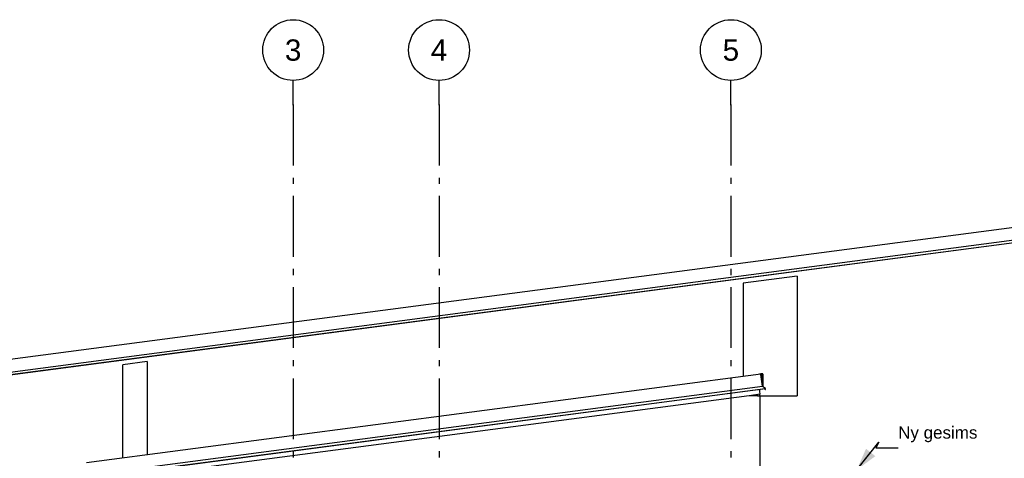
# Model space of a CAD drawing. Header units: millimetres. Extents: x -82116 to -57126, y -2070 to 21004.
# Tile 66 of 69: x -70922 to -62825, y 9458 to 13065. Entities that reach past the tile are written whole.
import ezdxf
from ezdxf.enums import TextEntityAlignment as Align

# ---------------------------------------------------------------- set-up
doc = ezdxf.new("R2010")
doc.units = ezdxf.units.MM
doc.header["$LTSCALE"] = 0.5
doc.header["$MEASUREMENT"] = 0
doc.linetypes.add('Akselinje', pattern=[1500, 1000, -200, 100, -200])
doc.linetypes.add('PLINE', pattern=[0])
for name, color, linetype in [('235- Utvendig kledning og overflate(Nye konstruksjoner)', 7, 'Continuous'), ('265- Gesimser_ takrenner og nedløp(Nye konstruksjoner)', 7, 'Continuous'), ('82-- Modullinjer', 7, 'Continuous'), ('832- Tekst bygning(Nye konstruksjoner)', 7, 'Continuous')]:
    doc.layers.add(name, color=color, linetype=linetype)
doc.styles.add('GENERATED_STYLE_1', font='arial.ttf')
doc.styles.add('GENERATED_STYLE_3', font='arial.ttf')
doc.dimstyles.new('GENERATED_STYLE__2', dxfattribs={"dimtxt": 0.18, "dimasz": 182.4, "dimexe": 0.18, "dimexo": 0.0625, "dimgap": 0, "dimtad": 0, "dimtih": 1, "dimtoh": 1, "dimdec": 4, "dimzin": 0, "dimdsep": 46, "dimcen": 0.09, "dimadec": 0, "dimazin": 0, "dimtfac": 1, "dimtdec": 4, "dimtmove": 0, "dimatfit": 3, "dimldrblk": 'ARROWHEAD_5', "dimfxl": 1, "dimtolj": 1, "dimtzin": 0, "dimarcsym": 0})

# ---------------------------------------------------------------- blocks, each defined once
blk = doc.blocks.new('Standard grid marker[4]', base_point=(-68673.2, 12565.5))
at = {"layer": '82-- Modullinjer', "linetype": 'Akselinje'}
for q in [(-68673.2, 12565.5), (-68673.2, 1550)]:
    blk.add_line((-68673.2, 12365.5), q, dxfattribs=at)
at = {"layer": '82-- Modullinjer', "linetype": 'PLINE'}
blk.add_circle((-68673.2, 12815.5), 250, dxfattribs=at)
at = {"layer": '82-- Modullinjer', "linetype": 'Akselinje'}
blk.add_point((-68673.2, 12365.5), dxfattribs=at)
blk.add_point((-68673.2, 12365.5), dxfattribs=at)
at = {"layer": '82-- Modullinjer', "style": 'GENERATED_STYLE_1'}
for tag, p in [('AC_MarkerText_1_0', (-68673.2, 12903)), ('AC_MarkerText_1_1', (-68673.2, 1187.5))]:
    blk.add_attdef(tag, text='', height=175, rotation=360, dxfattribs=at).set_placement(p, align=Align.TOP_CENTER)
blk = doc.blocks.new('Standard grid marker[5]', base_point=(-67473.2, 12565.5))
at = {"layer": '82-- Modullinjer', "linetype": 'Akselinje'}
for q in [(-67473.2, 12565.5), (-67473.2, 1550)]:
    blk.add_line((-67473.2, 12365.5), q, dxfattribs=at)
at = {"layer": '82-- Modullinjer', "linetype": 'PLINE'}
blk.add_circle((-67473.2, 12815.5), 250, dxfattribs=at)
at = {"layer": '82-- Modullinjer', "linetype": 'Akselinje'}
blk.add_point((-67473.2, 12365.5), dxfattribs=at)
blk.add_point((-67473.2, 12365.5), dxfattribs=at)
at = {"layer": '82-- Modullinjer', "style": 'GENERATED_STYLE_1'}
for tag, p in [('AC_MarkerText_1_0', (-67473.2, 12903)), ('AC_MarkerText_1_1', (-67473.2, 1187.5))]:
    blk.add_attdef(tag, text='', height=175, rotation=360, dxfattribs=at).set_placement(p, align=Align.TOP_CENTER)
blk = doc.blocks.new('Standard grid marker[6]', base_point=(-65073.2, 12565.5))
at = {"layer": '82-- Modullinjer', "linetype": 'Akselinje'}
for q in [(-65073.2, 12565.5), (-65073.2, 1550)]:
    blk.add_line((-65073.2, 12365.5), q, dxfattribs=at)
at = {"layer": '82-- Modullinjer', "linetype": 'PLINE'}
blk.add_circle((-65073.2, 12815.5), 250, dxfattribs=at)
at = {"layer": '82-- Modullinjer', "linetype": 'Akselinje'}
blk.add_point((-65073.2, 12365.5), dxfattribs=at)
blk.add_point((-65073.2, 12365.5), dxfattribs=at)
at = {"layer": '82-- Modullinjer', "style": 'GENERATED_STYLE_1'}
for tag, p in [('AC_MarkerText_1_0', (-65073.2, 12903)), ('AC_MarkerText_1_1', (-65073.2, 1187.5))]:
    blk.add_attdef(tag, text='', height=175, rotation=360, dxfattribs=at).set_placement(p, align=Align.TOP_CENTER)
blk = doc.blocks.new('ARROWHEAD_5')
at = {"linetype": 'Continuous'}
blk.add_hatch(color=256, dxfattribs=at).paths.add_polyline_path([(-1, 0.2679), (0, 0), (-1, -0.2679)])
blk.add_line((0, 0), (-1, 0), dxfattribs=at)

msp = doc.modelspace()

# ---------------------------------------------------------------- linework, layer by layer
at = {"layer": '235- Utvendig kledning og overflate(Nye konstruksjoner)', "linetype": 'PLINE'}
for p, q in [((-64528.2, 10956.4), (-64973.2, 10897.9)), ((-64528.2, 10956.4), (-64528.2, 9972.3)), ((-64973.2, 10897.9), (-64973.2, 10134.2)), ((-70073.2, 9462.8), (-70073.2, 10226.4)), ((-69873.2, 10252.8), (-69873.2, 9489.1)), ((-64854.2, 9972.3), (-64923.2, 9972.3)), ((-64854.2, 9972.3), (-64835.2, 9972.3)), ((-64835.2, 9972.3), (-64528.2, 9972.3)), ((-64835.2, 9972.3), (-64835.2, 9307.2))]:
    msp.add_line(p, q, dxfattribs=at)
at = {"layer": '265- Gesimser_ takrenner og nedløp(Nye konstruksjoner)', "linetype": 'PLINE'}
for p, q in [((-75568.2, 9671.5), (-61182.1, 11565.5)), ((-75568.2, 9566.4), (-61168.5, 11462.1)), ((-75568.2, 9545.6), (-61144.4, 11444.5)), ((-61145.7, 11440), (-75568.2, 9541.3)), ((-69873.2, 10252.8), (-70073.2, 10226.4)), ((-70373.2, 9423.3), (-64827.1, 10153.4)), ((-64833.9, 10152.6), (-64834, 10152.5)), ((-64833.5, 10152.6), (-64833.9, 10152.6)), ((-64826.9, 10152.6), (-64827.1, 10153.4)), ((-64826.7, 10150.6), (-64826.9, 10152.6)), ((-64809.2, 10152.6), (-64826.9, 10152.6)), ((-64826.3, 10147.4), (-64826.7, 10150.6)), ((-64826.7, 10150.6), (-64811.2, 10150.6)), ((-64818.6, 10088.9), (-64826.3, 10147.4)), ((-64815.7, 10142.7), (-64826.3, 10147.4)), ((-64817.6, 10141.3), (-64826, 10145.1)), ((-64813.2, 10107.8), (-64817.6, 10141.3)), ((-64811.2, 10107.9), (-64815.7, 10142.7)), ((-64811.2, 10150.6), (-64811.2, 10107.9)), ((-64809.2, 10048.4), (-64809.2, 10152.6)), ((-70373.2, 9318.2), (-64813.5, 10050.1)), ((-64820.9, 10106.8), (-64813.2, 10107.8)), ((-64818.6, 10088.9), (-64813.2, 10089.6)), ((-64813.5, 10050.1), (-64818.6, 10088.9)), ((-64813.2, 10049.9), (-64813.5, 10050.1)), ((-64813.2, 10089.6), (-64813.2, 10107.8)), ((-64813.2, 10089.6), (-64813.2, 10049.9)), ((-64803.9, 10043.1), (-64813.2, 10049.9)), ((-64811.2, 10107.9), (-64811.2, 10048.4)), ((-64803.9, 10043.1), (-64809.2, 10048.4)), ((-64789.4, 10032.5), (-64803.9, 10043.1)), ((-70373.2, 9297.4), (-64789.4, 10032.5)), ((-64790.7, 10028), (-70373.2, 9293.1)), ((-64923.2, 9972.3), (-70161.2, 9282.7)), ((-64832.1, 9984.3), (-64923.2, 9972.3)), ((-64914.2, 9973.5), (-64914.2, 9972.3)), ((-64884.2, 9977.4), (-64884.2, 9972.3)), ((-64854.2, 9981.4), (-64854.2, 9972.3)), ((-64835.2, 10007.2), (-64837.1, 10021.9)), ((-64835.2, 10007.2), (-64835.2, 10022.1)), ((-64832.1, 9984.3), (-64835.2, 10007.2)), ((-64835.2, 9972.3), (-64835.2, 9983.9)), ((-64795.3, 10027.4), (-64792.1, 10024.2)), ((-64790.7, 10025.6), (-64792.8, 10027.7)), ((-64792.1, 10024.2), (-64790.3, 10023.5)), ((-64791.5, 10027.9), (-64789.9, 10026.3)), ((-64790.7, 10028), (-64789.5, 10028.7)), ((-64789.9, 10026.3), (-64790.7, 10025.6)), ((-64790.3, 10023.5), (-64788.5, 10024.2)), ((-64789.5, 10028.7), (-64789, 10029)), ((-64788.5, 10027.7), (-64789.5, 10028.7)), ((-64788.4, 10030.8), (-64789.4, 10032.5)), ((-64789, 10029), (-64788.4, 10030.8)), ((-64787.8, 10026), (-64788.5, 10027.7)), ((-64788.5, 10024.2), (-64787.8, 10026))]:
    msp.add_line(p, q, dxfattribs=at)

# ---------------------------------------------------------------- block references
at = {"layer": '82-- Modullinjer', "linetype": 'PLINE'}
ref = msp.add_blockref('Standard grid marker[4]', (-68673.2, 12565.5), dxfattribs=at)
ref.add_attrib('AC_MarkerText_1', '3', dxfattribs={"color": 7, "height": 175, "rotation": 360, "style": 'GENERATED_STYLE_1'}).set_placement((-68673.2, 12903), align=Align.TOP_CENTER)
ref = msp.add_blockref('Standard grid marker[5]', (-67473.2, 12565.5), dxfattribs=at)
ref.add_attrib('AC_MarkerText_1', '4', dxfattribs={"color": 7, "height": 175, "rotation": 360, "style": 'GENERATED_STYLE_1'}).set_placement((-67473.2, 12903), align=Align.TOP_CENTER)
ref = msp.add_blockref('Standard grid marker[6]', (-65073.2, 12565.5), dxfattribs=at)
ref.add_attrib('AC_MarkerText_1', '5', dxfattribs={"color": 7, "height": 175, "rotation": 360, "style": 'GENERATED_STYLE_1'}).set_placement((-65073.2, 12903), align=Align.TOP_CENTER)

# ---------------------------------------------------------------- texts
at = {"layer": '832- Tekst bygning(Nye konstruksjoner)', "linetype": 'Continuous', "insert": (-63697.7, 9589.8), "char_height": 100, "attachment_point": 7, "style": 'GENERATED_STYLE_3'}
msp.add_mtext('\\A1;{\\pql;\\fArial|b0|i0|c0|p0;\\W1.000000;Ny \\fArial|b0|i0|c0|p0;\\W1.000000;gesims}', dxfattribs=at)

# ---------------------------------------------------------------- leaders
at = {"layer": '832- Tekst bygning(Nye konstruksjoner)', "linetype": 'PLINE', "annotation_type": 0, "has_hookline": 1, "hookline_direction": 0, "text_width": 635.5}
msp.add_leader([(-64037.8, 9363.4), (-63856.8, 9589.8), (-63880.1, 9544.4), (-63697.7, 9544.4)], dimstyle='GENERATED_STYLE__2', dxfattribs=at)

doc.saveas('drawing.dxf')
